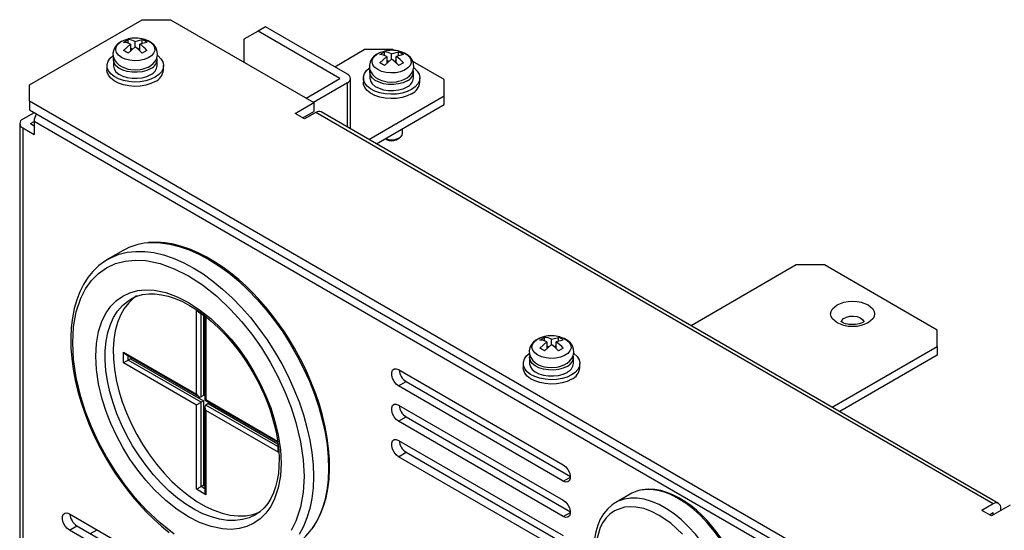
# Model space of a CAD drawing. Header units: millimetres. Extents: x 0 to 838, y 0 to 648.
# Tile 4 of 5: x 559 to 707, y 470 to 547. Entities that reach past the tile are written whole.
import ezdxf

# ---------------------------------------------------------------- set-up
doc = ezdxf.new("R2010")
doc.units = ezdxf.units.MM
doc.header["$LTSCALE"] = 3

msp = doc.modelspace()

# ---------------------------------------------------------------- linework, layer by layer
for p, q in [((560.572, 537.315), (577.543, 547.112)), ((577.543, 547.112), (581.786, 547.112)), ((581.786, 547.112), (603.352, 534.662)), ((594.938, 545.396), (592.817, 544.171)), ((596.069, 546.049), (594.938, 545.396)), ((607.242, 538.293), (594.938, 545.396)), ((608.373, 538.947), (596.069, 546.049)), ((574.715, 543.712), (575.422, 544.12)), ((574.715, 542.487), (575.775, 543.437)), ((575.422, 543.576), (575.422, 544.12)), ((575.775, 543.437), (575.775, 542.396)), ((576.482, 543.845), (577.543, 544.12)), ((576.482, 543.029), (576.482, 543.845)), ((578.25, 543.712), (577.19, 543.437)), ((577.19, 542.445), (577.19, 543.437)), ((577.543, 543.529), (577.543, 544.12)), ((592.817, 544.171), (592.817, 540.744)), ((576.482, 543.029), (575.422, 542.079)), ((576.068, 542.658), (575.775, 542.826)), ((577.19, 542.826), (576.933, 542.678)), ((578.25, 542.487), (577.543, 542.079)), ((606.466, 540.048), (610.918, 542.618)), ((615.161, 542.618), (610.918, 542.618)), ((613.252, 541.871), (613.959, 542.28)), ((613.959, 541.735), (613.959, 542.28)), ((615.02, 542.004), (616.08, 542.28)), ((615.02, 541.188), (615.02, 542.004)), ((615.359, 542.504), (615.161, 542.618)), ((616.787, 541.871), (615.727, 541.596)), ((616.08, 541.688), (616.08, 542.28)), ((573.19, 541.112), (573.19, 540.214)), ((579.774, 540.214), (579.774, 541.112)), ((613.252, 540.647), (614.313, 541.596)), ((615.02, 541.188), (613.959, 540.239)), ((614.313, 541.596), (614.313, 540.555)), ((614.605, 540.817), (614.313, 540.986)), ((615.727, 540.986), (615.47, 540.837)), ((615.727, 540.604), (615.727, 541.596)), ((616.787, 540.647), (616.08, 540.239)), ((622.939, 538.128), (618.206, 540.861)), ((572.232, 540.214), (572.232, 539.56)), ((580.732, 539.56), (580.732, 540.214)), ((611.728, 539.271), (611.728, 538.373)), ((618.312, 538.373), (618.312, 539.271)), ((560.572, 534.866), (560.572, 537.315)), ((602.152, 535.355), (607.242, 538.293)), ((608.373, 537.64), (603.283, 534.702)), ((608.373, 530.998), (608.373, 537.64)), ((608.842, 530.728), (608.842, 538.293)), ((610.77, 538.373), (610.77, 537.72)), ((619.27, 537.72), (619.27, 538.373)), ((622.939, 535.679), (622.939, 538.128)), ((708.358, 449.551), (560.572, 534.866)), ((560.572, 534.866), (560.572, 533.559)), ((600.524, 533.029), (603.352, 534.662)), ((603.352, 534.662), (603.352, 533.355)), ((611.602, 529.134), (622.939, 535.679)), ((612.734, 528.481), (622.939, 534.372)), ((622.939, 534.372), (622.939, 535.679)), ((561.28, 533.151), (559.583, 532.171)), ((560.572, 533.559), (708.358, 448.245)), ((561.611, 532.96), (561.28, 533.151)), ((561.28, 533.151), (561.28, 533.151)), ((601.938, 532.213), (600.524, 533.029)), ((601.656, 532.376), (603.352, 533.355)), ((603.635, 533.192), (601.938, 532.213)), ((705.459, 474.411), (603.635, 533.192)), ((706.259, 474.49), (604.435, 533.272)), ((559.114, 531.518), (559.114, 466.766)), ((560.714, 531.518), (561.28, 531.844)), ((560.714, 531.518), (561.28, 531.191)), ((561.28, 531.845), (561.28, 529.885)), ((707.651, 447.347), (561.28, 531.845)), ((559.583, 530.865), (559.583, 466.113)), ((559.583, 530.865), (561.28, 529.885)), ((616.67, 530.044), (616.67, 530.753)), ((614.064, 529.249), (614.348, 529.085)), ((615.692, 529.085), (616.187, 529.371)), ((574.644, 512.456), (572.381, 511.15)), ((675.831, 510.289), (660.039, 501.172)), ((680.074, 510.289), (675.831, 510.289)), ((697.044, 500.492), (680.074, 510.289)), ((575.831, 505.174), (576.005, 505.271)), ((585.675, 490.898), (585.675, 503.554)), ((585.675, 503.554), (585.892, 503.429)), ((586.028, 503.181), (586.943, 502.653)), ((586.382, 490.49), (586.382, 502.977)), ((586.735, 502.773), (586.735, 490.694)), ((586.943, 502.653), (586.943, 489.997)), ((587.089, 502.543), (587.089, 490.081)), ((697.044, 498.043), (697.044, 500.492)), ((637.294, 499.014), (638.001, 499.422)), ((638.001, 498.878), (638.001, 499.422)), ((639.061, 499.147), (640.122, 499.422)), ((639.061, 498.33), (639.061, 499.147)), ((640.829, 499.014), (639.768, 498.739)), ((640.122, 498.83), (640.122, 499.422)), ((637.294, 497.789), (638.354, 498.739)), ((639.061, 498.33), (638.001, 497.381)), ((638.354, 498.739), (638.354, 497.697)), ((638.647, 497.959), (638.354, 498.128)), ((639.768, 498.128), (639.512, 497.98)), ((639.768, 497.746), (639.768, 498.739)), ((640.829, 497.789), (640.122, 497.381)), ((681.252, 488.926), (697.044, 498.043)), ((697.044, 498.043), (697.044, 496.737)), ((574.715, 495.592), (574.715, 497.225)), ((574.715, 497.225), (585.675, 490.898)), ((575.068, 496.852), (586.028, 490.525)), ((575.422, 496), (575.422, 496.648)), ((575.775, 496.204), (575.422, 496)), ((586.382, 489.673), (575.422, 496)), ((575.775, 496.444), (575.775, 496.204)), ((575.775, 496.204), (586.735, 489.877)), ((635.769, 496.413), (635.769, 495.515)), ((642.353, 495.515), (642.353, 496.413)), ((697.044, 496.737), (682.383, 488.273)), ((585.675, 489.265), (574.715, 495.592)), ((616.08, 494.575), (640.829, 480.288)), ((634.811, 495.515), (634.811, 494.862)), ((643.311, 494.862), (643.311, 495.515)), ((616.08, 492.125), (617.212, 492.778)), ((640.829, 477.838), (616.08, 492.125)), ((617.212, 492.778), (641.887, 478.533)), ((586.735, 490.694), (586.382, 490.49)), ((586.943, 489.997), (597.903, 483.67)), ((587.089, 490.081), (597.884, 483.849)), ((585.675, 476.608), (585.675, 489.265)), ((586.735, 489.877), (586.382, 489.673)), ((586.382, 477.017), (586.382, 489.673)), ((586.735, 489.877), (586.735, 477.221)), ((586.943, 488.941), (586.943, 476.285)), ((587.443, 489.469), (587.089, 489.265)), ((597.903, 483.022), (587.089, 489.265)), ((587.089, 488.448), (587.089, 475.792)), ((598.049, 482.121), (587.089, 488.448)), ((587.443, 489.469), (597.903, 483.43)), ((616.08, 489.267), (640.829, 474.98)), ((616.08, 486.818), (617.212, 487.471)), ((617.212, 487.471), (641.887, 473.226)), ((640.829, 472.531), (616.08, 486.818)), ((597.903, 483.67), (597.903, 482.614)), ((616.08, 483.96), (640.829, 469.673)), ((598.049, 482.423), (598.049, 482.121)), ((616.08, 481.51), (617.212, 482.163)), ((640.829, 467.223), (616.08, 481.51)), ((617.212, 482.163), (641.887, 467.918)), ((640.829, 477.838), (641.89, 478.45)), ((587.089, 475.792), (585.675, 476.608)), ((586.735, 477.221), (586.382, 477.017)), ((586.943, 476.693), (586.382, 477.017)), ((586.735, 477.221), (586.943, 477.101)), ((650.904, 475.904), (648.712, 474.638)), ((648.712, 474.638), (648.631, 474.591)), ((705.459, 474.411), (703.762, 473.431)), ((708.004, 474.248), (705.176, 472.615)), ((706.59, 473.431), (706.59, 473.758)), ((566.583, 472.932), (609.009, 448.44)), ((640.829, 472.531), (641.89, 473.143)), ((705.176, 472.615), (703.762, 473.431)), ((704.893, 472.778), (705.459, 473.104)), ((705.459, 472.778), (705.459, 473.104)), ((566.583, 470.482), (567.714, 471.135)), ((567.714, 471.135), (610.068, 446.685)), ((609.009, 445.99), (566.583, 470.482)), ((569.766, 469.951), (570.757, 470.522))]:
    msp.add_line(p, q)
at = {"flags": 128}
for points in [[(574.472, 543.897), (574.144, 543.71), (573.769, 543.404), (573.459, 543.032), (573.241, 542.598), (573.138, 542.112), (573.174, 541.589), (573.348, 541.108), (573.651, 540.671), (574.061, 540.3), (574.525, 540.021), (575.024, 539.819), (575.422, 539.71), (575.833, 539.637), (576.482, 539.594)], [(574.403, 541.458), (573.952, 541.794), (573.659, 542.185), (573.544, 542.605), (573.613, 543.029), (573.863, 543.429), (574.277, 543.781), (574.83, 544.062), (575.405, 544.238)], [(577.736, 544.194), (578.284, 544), (578.805, 543.699), (579.181, 543.332), (579.386, 542.924), (579.409, 542.499), (579.249, 542.083), (578.914, 541.704), (578.427, 541.385), (577.817, 541.146), (577.124, 541.002), (576.39, 540.962), (575.662, 541.029), (574.986, 541.198), (574.403, 541.458), (574.403, 541.458)], [(576.482, 539.594), (577.232, 539.651), (577.517, 539.704), (577.97, 539.829), (578.403, 540.003), (578.82, 540.242), (579.196, 540.547), (579.506, 540.919), (579.724, 541.353), (579.827, 541.839), (579.791, 542.362), (579.617, 542.843), (579.314, 543.28), (578.904, 543.651), (578.44, 543.93), (577.94, 544.133), (577.735, 544.189)], [(579.818, 541.734), (579.908, 541.666), (580.344, 541.238), (580.622, 540.768), (580.731, 540.276), (580.666, 539.781), (580.429, 539.303), (580.031, 538.863), (579.488, 538.479)], [(613.007, 542.055), (612.682, 541.869), (612.306, 541.564), (611.997, 541.191), (611.778, 540.757), (611.675, 540.271), (611.711, 539.749), (611.885, 539.267), (612.188, 538.83), (612.599, 538.459), (613.062, 538.18), (613.562, 537.978), (613.959, 537.869), (614.37, 537.796), (615.02, 537.754)], [(612.941, 539.618), (612.489, 539.954), (612.196, 540.344), (612.081, 540.764), (612.15, 541.188), (612.4, 541.588), (612.814, 541.94), (613.367, 542.221), (613.943, 542.397)], [(616.274, 542.353), (616.822, 542.159), (617.343, 541.858), (617.718, 541.492), (617.924, 541.083), (617.947, 540.658), (617.786, 540.243), (617.451, 539.864), (616.964, 539.545), (616.354, 539.305), (615.661, 539.161), (614.927, 539.121), (614.199, 539.188), (613.523, 539.357), (612.941, 539.618), (612.941, 539.618)], [(615.02, 537.754), (615.769, 537.81), (616.055, 537.863), (616.508, 537.988), (616.94, 538.162), (617.358, 538.401), (617.733, 538.706), (618.043, 539.079), (618.261, 539.513), (618.365, 539.998), (618.328, 540.521), (618.154, 541.002), (617.852, 541.44), (617.441, 541.81), (616.977, 542.089), (616.478, 542.292), (616.273, 542.348)], [(579.488, 538.479), (578.821, 538.165), (578.059, 537.935), (577.232, 537.799), (576.375, 537.761), (575.522, 537.824), (574.708, 537.984), (573.967, 538.236), (573.329, 538.569), (572.82, 538.969), (572.461, 539.42), (572.266, 539.904), (572.245, 540.4), (572.396, 540.888), (572.715, 541.349), (573.1, 541.699)], [(578.81, 539.768), (578.211, 539.494), (577.518, 539.308), (576.769, 539.218), (576.005, 539.231), (575.267, 539.346), (574.594, 539.555), (574.023, 539.848), (573.585, 540.21), (573.303, 540.62), (573.192, 541.056), (573.218, 541.357)], [(579.488, 537.825), (578.821, 537.512), (578.059, 537.282), (577.232, 537.145), (576.375, 537.108), (575.522, 537.17), (574.708, 537.331), (573.967, 537.583), (573.329, 537.916), (572.82, 538.316), (572.461, 538.767), (572.266, 539.25), (572.232, 539.56)], [(573.19, 540.214), (573.192, 540.158), (573.303, 539.722), (573.585, 539.312), (574.023, 538.95), (574.594, 538.657), (575.267, 538.447), (576.005, 538.333), (576.769, 538.32), (577.518, 538.41), (578.211, 538.596), (578.81, 538.87)], [(618.025, 536.638), (617.358, 536.324), (616.596, 536.094), (615.77, 535.958), (614.912, 535.92), (614.059, 535.983), (613.245, 536.143), (612.504, 536.395), (611.866, 536.728), (611.357, 537.128), (610.998, 537.579), (610.804, 538.063), (610.782, 538.559), (610.934, 539.048), (611.253, 539.509), (611.638, 539.859)], [(617.348, 537.927), (616.748, 537.654), (616.055, 537.467), (615.307, 537.378), (614.543, 537.391), (613.804, 537.505), (613.131, 537.714), (612.56, 538.008), (612.122, 538.369), (611.84, 538.779), (611.729, 539.216), (611.755, 539.516)], [(618.356, 539.893), (618.445, 539.825), (618.882, 539.397), (619.16, 538.927), (619.268, 538.435), (619.203, 537.94), (618.966, 537.463), (618.568, 537.023), (618.025, 536.638)], [(618.025, 535.985), (617.358, 535.671), (616.596, 535.441), (615.77, 535.305), (614.912, 535.267), (614.059, 535.33), (613.245, 535.49), (612.504, 535.742), (611.866, 536.075), (611.357, 536.475), (610.998, 536.926), (610.804, 537.41), (610.77, 537.72)], [(611.728, 538.373), (611.729, 538.318), (611.84, 537.881), (612.122, 537.471), (612.56, 537.109), (613.131, 536.816), (613.804, 536.607), (614.543, 536.492), (615.307, 536.48), (616.055, 536.569), (616.748, 536.755), (617.348, 537.029)], [(614.084, 529.26), (614.42, 529.157), (614.952, 529.092), (615.491, 529.131), (615.978, 529.269), (616.363, 529.491), (616.601, 529.772), (616.67, 530.044)], [(578.329, 513.608), (578.927, 513.647), (580.276, 513.618), (581.673, 513.429), (583.109, 513.083), (584.576, 512.58), (586.061, 511.925), (587.557, 511.123), (589.051, 510.178), (590.534, 509.097), (591.997, 507.887), (593.428, 506.558), (594.818, 505.117), (596.158, 503.575), (597.439, 501.942), (598.651, 500.23), (599.786, 498.449), (600.838, 496.613), (601.797, 494.734), (602.659, 492.824), (603.417, 490.897), (604.065, 488.965), (604.6, 487.043), (605.018, 485.143), (605.316, 483.278), (605.492, 481.461), (605.544, 479.704), (605.473, 478.019), (605.278, 476.419), (604.962, 474.913), (604.526, 473.511), (603.974, 472.225), (603.308, 471.062), (603.035, 470.665)], [(600.427, 497.781), (599.35, 499.549), (598.896, 500.24), (598.118, 501.365), (597.281, 502.494), (596.352, 503.66), (595.353, 504.823), (594.293, 505.961), (593.184, 507.057), (592.032, 508.098), (590.848, 509.072), (589.638, 509.97), (588.409, 510.784), (587.169, 511.507), (585.923, 512.135), (584.678, 512.663), (583.439, 513.086), (582.212, 513.402), (581.001, 513.606), (579.812, 513.695), (578.648, 513.666), (578.463, 513.641)], [(572.402, 511.162), (572.92, 511.436), (574.061, 511.893), (575.279, 512.194), (576.564, 512.337), (577.908, 512.32), (579.302, 512.143), (580.736, 511.808), (582.2, 511.318), (583.685, 510.674), (585.18, 509.883)], [(572.413, 511.147), (572.008, 510.923), (571.031, 510.201), (570.122, 509.324), (569.377, 508.406), (568.72, 507.382), (568.154, 506.258), (567.684, 505.042), (567.311, 503.742), (567.037, 502.364), (566.863, 500.919), (566.788, 499.414), (566.812, 497.858), (566.934, 496.26), (567.151, 494.629), (567.461, 492.977), (567.861, 491.314), (568.344, 489.654), (568.901, 488.019), (569.513, 486.446), (570.166, 484.949), (570.669, 483.893), (571.211, 482.831), (572.013, 481.378)], [(567.078, 498.613), (567.207, 500.982), (567.609, 503.231), (568.299, 505.302), (569.027, 506.728), (569.913, 507.968), (570.971, 509.031), (572.173, 509.875), (573.505, 510.494), (574.954, 510.879), (576.471, 511.026), (578.07, 510.944), (580.208, 510.507), (582.357, 509.73), (584.473, 508.658), (586.589, 507.287), (588.737, 505.583), (590.876, 503.551), (592.475, 501.787), (593.991, 499.889), (595.441, 497.83), (596.773, 495.674), (597.975, 493.442), (599.032, 491.158), (599.918, 488.894), (600.646, 486.628), (601.337, 483.76), (601.738, 481.047), (601.868, 478.529)], [(585.18, 509.883), (586.675, 508.948), (588.159, 507.877), (589.624, 506.678), (591.057, 505.357), (592.451, 503.924), (593.795, 502.39), (595.081, 500.763), (596.298, 499.056), (597.44, 497.281), (598.498, 495.448), (599.465, 493.572), (600.334, 491.664), (601.1, 489.738), (601.757, 487.806), (602.301, 485.883), (602.728, 483.98), (603.035, 482.112), (603.22, 480.291), (603.282, 478.529), (603.22, 476.839), (603.035, 475.231), (602.728, 473.717), (602.301, 472.308), (601.757, 471.012), (601.1, 469.84)], [(570.543, 496.613), (570.646, 498.51), (570.968, 500.311), (571.521, 501.969), (572.104, 503.111), (572.813, 504.104), (573.66, 504.955), (574.623, 505.632), (575.689, 506.127), (576.85, 506.435), (578.065, 506.553), (579.345, 506.487), (581.057, 506.138), (582.778, 505.516), (584.473, 504.657), (586.167, 503.559), (587.888, 502.195), (589.6, 500.567), (590.88, 499.155), (592.095, 497.634), (593.256, 495.986), (594.323, 494.259), (595.285, 492.472), (596.132, 490.642), (596.842, 488.83), (597.425, 487.015), (597.978, 484.719), (598.299, 482.546), (598.403, 480.529)], [(594.553, 472.798), (593.619, 472.352), (592.597, 472.056), (591.506, 471.919), (590.356, 471.94), (589.157, 472.121), (587.922, 472.459), (586.66, 472.951), (585.385, 473.593), (584.108, 474.379), (582.841, 475.3), (581.596, 476.35), (580.385, 477.518), (579.218, 478.792), (578.106, 480.162), (577.061, 481.614), (576.092, 483.134), (575.207, 484.71), (574.416, 486.325), (573.725, 487.965), (573.141, 489.614), (572.669, 491.258), (572.314, 492.88), (572.08, 494.466), (571.967, 496), (571.978, 497.469), (572.113, 498.859), (572.369, 500.157), (572.745, 501.35), (573.237, 502.427), (573.84, 503.379), (574.55, 504.197), (575.358, 504.873), (575.831, 505.174)], [(576.667, 505.64), (576.275, 505.354), (575.5, 504.629), (574.826, 503.765), (574.259, 502.769), (573.806, 501.651), (573.471, 500.422), (573.255, 499.091), (573.163, 497.673), (573.194, 496.18), (573.348, 494.627), (573.623, 493.027), (574.018, 491.396), (574.529, 489.749), (575.149, 488.101), (575.875, 486.467), (576.699, 484.864), (577.613, 483.306), (578.61, 481.807), (579.678, 480.381), (580.81, 479.042), (581.993, 477.803), (583.217, 476.674), (584.471, 475.667), (585.743, 474.79), (587.021, 474.053), (588.292, 473.461), (589.546, 473.021), (590.771, 472.736), (591.954, 472.609), (593.085, 472.642), (594.154, 472.833), (595.15, 473.182), (595.263, 473.233)], [(575.991, 505.254), (576.74, 505.596), (577.598, 505.833), (578.502, 505.95), (579.449, 505.947), (580.435, 505.828), (581.455, 505.594), (582.503, 505.245), (583.574, 504.784), (584.658, 504.211), (585.747, 503.533), (586.833, 502.753), (587.904, 501.878), (588.951, 500.919), (589.961, 499.887), (590.919, 498.805), (591.792, 497.72), (592.524, 496.727), (593.063, 495.942), (593.654, 495.02), (594.165, 494.166)], [(681.983, 504.289), (683.005, 504.69), (683.647, 504.807), (684.316, 504.847), (684.985, 504.807), (685.627, 504.69), (686.65, 504.289), (687.345, 503.698), (687.548, 503.328), (687.616, 502.941), (687.548, 502.555), (687.345, 502.185), (686.65, 501.594)], [(686.65, 501.594), (685.627, 501.193), (684.986, 501.076), (684.316, 501.036), (683.647, 501.076), (683.005, 501.193), (681.983, 501.594), (681.288, 502.185), (681.084, 502.555), (681.016, 502.941), (681.084, 503.328), (681.288, 503.698), (681.983, 504.289)], [(686.061, 501.831), (686.063, 501.836), (686.006, 501.78), (685.857, 501.678), (685.625, 501.564), (685.32, 501.46), (685.057, 501.399), (684.755, 501.354), (684.316, 501.33), (683.765, 501.368), (683.561, 501.402), (683.255, 501.477), (682.993, 501.57), (682.783, 501.673), (682.643, 501.767), (682.576, 501.828), (682.574, 501.83)], [(682.647, 501.822), (682.706, 501.949), (682.97, 502.234)], [(682.97, 502.234), (683.38, 502.454), (683.891, 502.585), (684.449, 502.613), (684.992, 502.535), (685.462, 502.36), (685.808, 502.106), (685.992, 501.801), (686, 501.768)], [(637.989, 499.539), (637.573, 499.424), (637.141, 499.25), (636.723, 499.011), (636.348, 498.706), (636.038, 498.334), (635.82, 497.899), (635.716, 497.414), (635.753, 496.891), (635.927, 496.41), (636.23, 495.972), (636.64, 495.602), (637.104, 495.323), (637.603, 495.12), (638.001, 495.011), (638.412, 494.939), (639.061, 494.896)], [(636.982, 496.76), (636.531, 497.096), (636.238, 497.487), (636.123, 497.907), (636.192, 498.33), (636.442, 498.731), (636.856, 499.082), (637.409, 499.364), (637.984, 499.539)], [(640.315, 499.495), (640.863, 499.301), (641.384, 499), (641.76, 498.634), (641.965, 498.226), (641.988, 497.8), (641.828, 497.385), (641.493, 497.006), (641.006, 496.687), (640.396, 496.448), (639.703, 496.304), (638.969, 496.264), (638.241, 496.33), (637.565, 496.499), (636.982, 496.76), (636.982, 496.76)], [(639.061, 494.896), (639.811, 494.953), (640.096, 495.006), (640.549, 495.13), (640.982, 495.305), (641.399, 495.543), (641.775, 495.848), (642.085, 496.221), (642.303, 496.655), (642.406, 497.141), (642.37, 497.663), (642.196, 498.145), (641.893, 498.582), (641.482, 498.953), (641.019, 499.232), (640.944, 499.262)], [(582.356, 469.855), (580.208, 471.559), (578.07, 473.591), (576.471, 475.355), (574.954, 477.253), (573.505, 479.311), (572.173, 481.468), (570.971, 483.7), (569.913, 485.984), (569.027, 488.248), (568.299, 490.514), (567.609, 493.382), (567.207, 496.095), (567.078, 498.613)], [(603.135, 470.756), (603.138, 470.759), (603.784, 471.764), (604.339, 472.867), (604.801, 474.062), (605.168, 475.341), (605.438, 476.699), (605.611, 478.125), (605.687, 479.614), (605.666, 481.156), (605.548, 482.742), (605.336, 484.363), (605.031, 486.009), (604.638, 487.668), (604.16, 489.326), (603.608, 490.964), (602.998, 492.546), (602.381, 493.978), (601.852, 495.103), (601.325, 496.145), (600.427, 497.781)], [(598.403, 480.529), (598.299, 478.632), (597.978, 476.831), (597.425, 475.173), (596.842, 474.031), (596.132, 473.038), (595.285, 472.187), (594.323, 471.51), (593.256, 471.015), (592.095, 470.707), (590.881, 470.589), (589.6, 470.654), (587.888, 471.004), (586.167, 471.626), (584.473, 472.485), (582.778, 473.583), (581.058, 474.947), (579.345, 476.575), (578.065, 477.987), (576.85, 479.508), (575.69, 481.155), (574.623, 482.883), (573.66, 484.67), (572.813, 486.499), (572.104, 488.312), (571.521, 490.127), (570.968, 492.423), (570.646, 494.596), (570.543, 496.613)], [(642.067, 493.78), (641.4, 493.467), (640.638, 493.237), (639.811, 493.1), (638.954, 493.062), (638.101, 493.125), (637.287, 493.286), (636.546, 493.538), (635.908, 493.87), (635.399, 494.271), (635.04, 494.722), (634.845, 495.205), (634.824, 495.701), (634.975, 496.19), (635.294, 496.651), (635.679, 497.001)], [(641.389, 495.07), (640.79, 494.796), (640.097, 494.609), (639.348, 494.52), (638.584, 494.533), (637.846, 494.647), (637.173, 494.857), (636.602, 495.15), (636.164, 495.511), (635.881, 495.922), (635.771, 496.358), (635.797, 496.659)], [(642.397, 497.035), (642.487, 496.967), (642.923, 496.54), (643.201, 496.07), (643.31, 495.577), (643.245, 495.082), (643.008, 494.605), (642.61, 494.165), (642.067, 493.78)], [(616.08, 492.125), (615.718, 492.409), (615.399, 492.805), (615.162, 493.268), (615.036, 493.74), (615.036, 494.166), (615.162, 494.493), (615.399, 494.682), (615.718, 494.71), (616.08, 494.575)], [(642.067, 493.127), (641.4, 492.813), (640.638, 492.584), (639.811, 492.447), (638.954, 492.409), (638.101, 492.472), (637.287, 492.633), (636.546, 492.884), (635.908, 493.217), (635.399, 493.617), (635.04, 494.068), (634.845, 494.552), (634.811, 494.862)], [(635.769, 495.515), (635.771, 495.46), (635.881, 495.023), (636.164, 494.613), (636.602, 494.252), (637.173, 493.958), (637.846, 493.749), (638.584, 493.635), (639.348, 493.622), (640.097, 493.711), (640.79, 493.898), (641.389, 494.171)], [(594.165, 494.166), (595.001, 492.625), (595.314, 491.993), (595.799, 490.936), (596.257, 489.835), (596.694, 488.655), (597.088, 487.43), (597.428, 486.182), (597.705, 484.925), (597.913, 483.677), (598.048, 482.449), (598.107, 481.254), (598.089, 480.102), (597.995, 479.002), (597.824, 477.961), (597.578, 476.986), (597.258, 476.082), (596.864, 475.254), (596.395, 474.504), (595.846, 473.834), (595.21, 473.247), (594.548, 472.802)], [(616.08, 486.818), (615.718, 487.101), (615.399, 487.498), (615.162, 487.96), (615.036, 488.433), (615.036, 488.858), (615.162, 489.185), (615.399, 489.374), (615.718, 489.403), (616.08, 489.267)], [(616.08, 481.51), (615.718, 481.793), (615.399, 482.19), (615.162, 482.653), (615.036, 483.125), (615.036, 483.551), (615.162, 483.878), (615.399, 484.067), (615.718, 484.095), (616.08, 483.96)], [(572.013, 481.378), (573.082, 479.623), (573.535, 478.932), (574.313, 477.81), (575.15, 476.682), (576.079, 475.517), (577.08, 474.355), (578.141, 473.218), (579.254, 472.123), (580.409, 471.083), (581.599, 470.11)], [(640.829, 480.288), (641.192, 480.004), (641.511, 479.608), (641.748, 479.145), (641.874, 478.673), (641.874, 478.247), (641.748, 477.92), (641.511, 477.731), (641.192, 477.703), (640.829, 477.838)], [(601.868, 478.529), (601.738, 476.16), (601.337, 473.911), (600.646, 471.84), (599.918, 470.414)], [(665.587, 467.638), (664.774, 468.95), (664.425, 469.461), (663.822, 470.282), (663.17, 471.094), (662.445, 471.914), (661.666, 472.71), (660.842, 473.463), (659.983, 474.157), (659.099, 474.782), (658.199, 475.327), (657.289, 475.784), (656.378, 476.148), (655.472, 476.413), (654.576, 476.574), (653.696, 476.627), (653.11, 476.584)], [(666.214, 456.037), (666.163, 457.369), (665.989, 458.758), (665.693, 460.188), (665.279, 461.641), (664.752, 463.099), (664.119, 464.544), (663.386, 465.96), (662.563, 467.329), (661.66, 468.634), (660.688, 469.859), (659.658, 470.99), (658.583, 472.013), (657.477, 472.915), (656.352, 473.686), (655.223, 474.316), (654.102, 474.797), (653.004, 475.125), (651.942, 475.293), (650.929, 475.302), (649.977, 475.149), (649.097, 474.839), (648.712, 474.638)], [(667.034, 452.303), (667.543, 453.17), (667.939, 454.163), (668.216, 455.267), (668.371, 456.47), (668.402, 457.756), (668.309, 459.11), (668.093, 460.515), (667.755, 461.955), (667.302, 463.411), (666.737, 464.867), (666.068, 466.304), (665.303, 467.706), (664.451, 469.054), (663.522, 470.333), (662.529, 471.528), (661.482, 472.623), (660.395, 473.605), (659.281, 474.463), (658.153, 475.186)], [(640.829, 474.98), (641.192, 474.697), (641.511, 474.3), (641.748, 473.838), (641.874, 473.365), (641.874, 472.94), (641.748, 472.613), (641.511, 472.424), (641.192, 472.395), (640.829, 472.531)], [(648.629, 474.568), (648.177, 474.287), (647.456, 473.648), (646.879, 472.944), (646.391, 472.135), (645.999, 471.232), (645.706, 470.245), (645.515, 469.186), (645.424, 468.069), (645.432, 466.905), (645.537, 465.706), (645.733, 464.488), (646.016, 463.266), (646.372, 462.066), (646.777, 460.94), (647.177, 459.979), (647.532, 459.214), (647.986, 458.327), (648.345, 457.684)], [(658.768, 469.893), (656.991, 471.509), (655.254, 472.696), (654.093, 473.284), (652.914, 473.711), (651.74, 473.95), (650.863, 473.995), (650.03, 473.915), (648.504, 473.364), (647.845, 472.9), (647.264, 472.317), (646.778, 471.637), (646.378, 470.854), (645.868, 469.097)], [(566.583, 470.482), (566.22, 470.766), (565.901, 471.162), (565.664, 471.625), (565.538, 472.097), (565.538, 472.523), (565.664, 472.85), (565.901, 473.039), (566.22, 473.067), (566.583, 472.932)]]:
    msp.add_lwpolyline(points, dxfattribs=at)
for centre, radius, start, end in [((574.532, 540.826), 2.892, 64.53394, 86.37887), ((576.482, 539.496), 4.863, 75.0455, 102.78761), ((575.239, 541.235), 2.892, 64.53394, 86.37887), ((573.542, 538.295), 6.304, 41.68365, 54.64997), ((575.854, 540.377), 4.107, 54.29752, 65.70786), ((573.025, 538.744), 4.107, 54.29752, 65.70786), ((572.835, 537.887), 6.304, 41.68365, 54.64997), ((613.069, 538.986), 2.892, 64.53394, 86.37887), ((615.019, 537.655), 4.863, 75.0455, 102.78761), ((613.776, 539.394), 2.892, 64.53394, 86.37887), ((614.391, 538.537), 4.107, 54.29752, 65.70786), ((578.216, 541.195), 1.546, 292.61038, 3.76394), ((611.563, 536.904), 4.107, 54.29752, 65.70786), ((611.373, 536.046), 6.304, 41.68365, 54.64997), ((612.08, 536.455), 6.304, 41.68365, 54.64997), ((578.173, 540.345), 1.607, 293.37544, 355.30442), ((578.616, 539.765), 2.126, 294.19711, 354.48275), ((608.125, 538.293), 0.699, 290.78342, 69.21658), ((616.753, 539.355), 1.546, 292.61038, 3.76394), ((616.71, 538.504), 1.607, 293.37544, 355.30442), ((617.153, 537.924), 2.126, 294.19711, 354.48275), ((563.587, 531.766), 2.308, 148.86525, 178.04383), ((604.104, 532.538), 0.805, 65.69288, 125.61758), ((559.83, 531.518), 0.699, 110.78342, 249.21658), ((615.02, 530.342), 1.425, 241.87036, 298.1241), ((579.122, 504.595), 9.047, 95.02532, 119.6691), ((637.111, 496.128), 2.892, 64.53394, 86.37887), ((639.06, 494.797), 4.863, 75.0455, 102.78761), ((637.818, 496.536), 2.892, 64.53394, 86.37887), ((638.433, 495.679), 4.107, 54.29752, 65.70786), ((635.604, 494.046), 4.107, 54.29752, 65.70786), ((635.414, 493.189), 6.304, 41.68365, 54.64997), ((636.121, 493.597), 6.304, 41.68365, 54.64997), ((640.795, 496.497), 1.546, 292.61038, 3.76394), ((618.438, 494.714), 2.292, 184.5466, 237.65527), ((640.751, 495.647), 1.607, 293.37544, 355.30442), ((641.195, 495.066), 2.126, 294.19711, 354.48275), ((618.438, 489.407), 2.292, 184.5466, 237.65527), ((618.438, 484.099), 2.292, 184.5466, 237.65527), ((653.439, 471.453), 5.122, 95.19609, 119.67107), ((653.443, 467.843), 8.724, 57.32148, 93.06953), ((705.9, 473.869), 0.699, 350.78596, 129.20329), ((568.94, 473.071), 2.292, 184.5466, 237.65527), ((595.7, 475.893), 9.007, 300.28023, 324.52302)]:
    msp.add_arc(centre, radius, start, end)
for centre, major_axis, ratio, start_param, end_param in [((586.028, 503.758), (-0.354, 0.612), 0.5773346, 1.5707557, 2.3562351), ((575.068, 497.429), (-0.354, 0.612), 0.5773346, 1.5707557, 2.3562351), ((575.068, 495.796), (0.5, 0.289), 0.0000704, 0.7853575, 2.3561539), ((586.028, 491.102), (-0.354, 0.612), 0.5773346, 1.5707557, 3.141552), ((587.443, 490.286), (0.5, 0.289), 0.0000704, 2.3561539, 3.1416333), ((586.028, 489.469), (0.5, 0.289), 0.0000704, 0.7853575, 2.3561539), ((587.443, 488.652), (-0.354, 0.612), 0.5773346, 6.2831447, 7.853941), ((598.403, 482.325), (-0.354, 0.612), 0.5773346, 0.7853575, 1.5707557), ((586.028, 476.812), (0.5, 0.289), 0.0000704, 0.7853575, 2.3561539), ((587.443, 475.996), (-0.354, 0.612), 0.5773346, 0.7853575, 1.5707557)]:
    msp.add_ellipse(centre, major_axis=major_axis, ratio=ratio, start_param=start_param, end_param=end_param)

doc.saveas('drawing.dxf')
